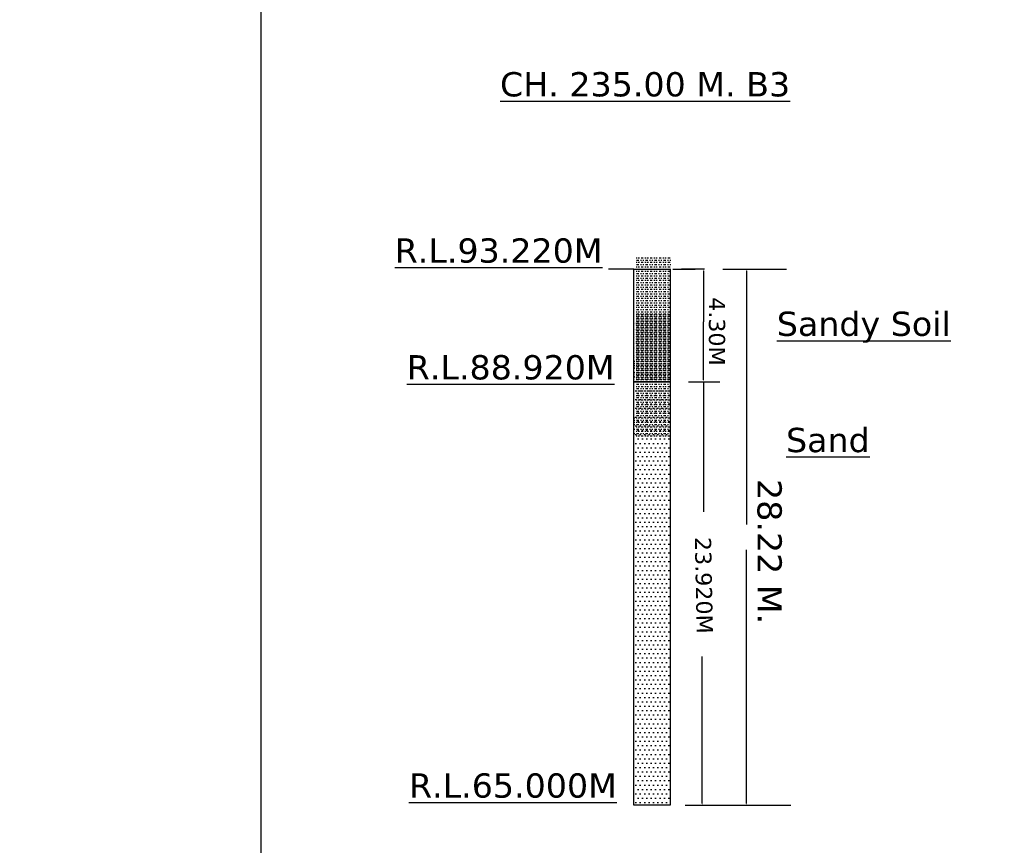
# Model space of a CAD drawing. Header units: metres. Extents: x 3149696 to 156839518, y -5539051 to 9997106.
# Tile 8 of 19: x 149571475 to 150119779, y 1158318 to 1617726. Entities that reach past the tile are written whole.
import ezdxf

# ---------------------------------------------------------------- set-up
doc = ezdxf.new("R2010")
doc.units = ezdxf.units.M
doc.header["$MEASUREMENT"] = 0
doc.layers.add('TEX', color=6, linetype='Continuous')
doc.styles.get("Standard").update_dxf_attribs({"font": 'verdana.ttf', "height": 3500})

msp = doc.modelspace()

# ---------------------------------------------------------------- hatches: boundary and pattern name
h = msp.add_hatch()
h.set_pattern_fill('MUDST', scale=5000, style=0)
h.set_pattern_definition([(0, (65832491.5, -712284.9), (2500, 1250), [1250, -1250, 0, -1250, 0, -1250])])
edge = h.paths.add_edge_path()
edge.add_line((149934381.6, 1486458.8), (149914131.6, 1486458.8))
edge.add_line((149914131.6, 1486458.8), (149914131.6, 1448519.4))
edge.add_line((149913511.6, 1416867.5), (149933761.6, 1416867.5))
edge.add_line((149933761.6, 1416867.5), (149934381.6, 1478451.4))
h = msp.add_hatch()
h.set_pattern_fill('MUDST', scale=5000, style=0)
h.set_pattern_definition([(0, (65832491.5, -743807.4), (2500, 1250), [1250, -1250, 0, -1250, 0, -1250])])
edge = h.paths.add_edge_path()
edge.add_line((149934381.6, 1454936.3), (149914131.6, 1454936.3))
edge.add_line((149914131.6, 1454936.3), (149914131.6, 1416996.9))
edge.add_line((149913511.6, 1385345), (149933761.6, 1385345))
edge.add_line((149933761.6, 1385345), (149934381.6, 1446928.9))
at = {"layer": 'TEX'}
h = msp.add_hatch(dxfattribs=at)
h.set_pattern_fill('DOTS', color=1, scale=39000, style=0)
h.set_pattern_definition([(0, (65831871.5, -711827), (1218.75, 2437.5), [0, -2437.5])])
edge = h.paths.add_edge_path()
edge.add_line((149933761.6, 1413493.5), (149913511.6, 1413493.5))
edge.add_line((149913511.6, 1413493.5), (149913511.6, 1180663.9))
edge.add_line((149913511.6, 1180663.9), (149933761.6, 1180663.9))
edge.add_line((149933761.6, 1180663.9), (149933761.6, 1413637.4))

# ---------------------------------------------------------------- linework, layer by layer
at = {"color": 7}
for p, q in [((149913511.6, 1478909.3), (149899336.6, 1478909.3)), ((149952807.6, 1478909.3), (149939950, 1478909.3))]:
    msp.add_line(p, q, dxfattribs=at)
at = {"layer": 'TEX', "color": 1}
for p, q in [((149913511.6, 1180663.9), (149913511.6, 1478909.3)), ((149933761.6, 1478909.3), (149933761.6, 1180663.9)), ((149935229.5, 1478909.3), (149947606.3, 1478909.3)), ((149962956.5, 1478909.3), (149998570.3, 1478909.3)), ((149913511.6, 1416127), (149913511.6, 1449635.5)), ((149933761.6, 1449635.5), (149933761.6, 1416127)), ((149913511.6, 1241535.4), (149913511.6, 1416127)), ((149913511.6, 1416127), (149933761.6, 1416127)), ((149933761.6, 1416127), (149913511.6, 1416127)), ((149933761.6, 1416127), (149933761.6, 1241535.4)), ((149943845.5, 1416253.5), (149961389, 1416253.5)), ((149933761.6, 1180663.9), (149913511.6, 1180663.9)), ((149942038, 1180663.9), (150000880.5, 1180663.9)), ((149962956.5, 1180663.9), (149998570.3, 1180663.9))]:
    msp.add_line(p, q, dxfattribs=at)
at = {"layer": 'TEX', "color": 7}
for p, q in [((149952325, 1477909.3), (149952325, 1449635.5)), ((149976216.5, 1477909.3), (149976216.5, 1336817.8)), ((149952325, 1417285.5), (149952325, 1449635.5)), ((149952325, 1416285.5), (149952325, 1343814.7)), ((149976216.5, 1181663.9), (149976216.5, 1322755.5)), ((149951569.4, 1181663.9), (149951569.4, 1263438.2))]:
    msp.add_line(p, q, dxfattribs=at)
at = {"layer": 'TEX', "color": 1, "linetype": 'Continuous'}
for p, q in [((149914111.3, 1448884), (149914111.3, 1448884)), ((149914177.8, 1449391.2), (149914177.8, 1449391.2)), ((149914194.8, 1447906.7), (149914194.8, 1447906.7)), ((149914281, 1448866.1), (149914281, 1448866.1)), ((149914533, 1448615.3), (149914533, 1448615.3)), ((149914715.3, 1447975.3), (149914715.3, 1447975.3)), ((149915276.3, 1447954), (149915276.3, 1447954)), ((149915460.6, 1447785.1), (149915460.6, 1447785.1)), ((149915528.3, 1448082.3), (149915528.3, 1448082.3)), ((149915589.5, 1448499.3), (149915589.5, 1448499.3)), ((149916051.1, 1447648.2), (149916051.1, 1447648.2)), ((149916878.7, 1449488.5), (149916878.7, 1449488.5)), ((149916886.6, 1448261.1), (149916886.6, 1448261.1)), ((149916941.7, 1447561.7), (149916941.7, 1447561.7)), ((149917225.4, 1448889.7), (149917225.4, 1448889.7)), ((149917407.1, 1448329.6), (149917407.1, 1448329.6)), ((149917647.1, 1448621), (149917647.1, 1448621)), ((149918147.6, 1448487), (149918147.6, 1448487)), ((149918220.1, 1448436.7), (149918220.1, 1448436.7)), ((149918282.4, 1448831.7), (149918282.4, 1448831.7)), ((149918466.8, 1448662.8), (149918466.8, 1448662.8)), ((149919165.2, 1447653.9), (149919165.2, 1447653.9)), ((149919336.8, 1447865.6), (149919336.8, 1447865.6)), ((149919496.3, 1449521.9), (149919496.3, 1449521.9)), ((149919559.3, 1447595.1), (149919559.3, 1447595.1)), ((149919578.4, 1448615.5), (149919578.4, 1448615.5)), ((149920098.9, 1448684), (149920098.9, 1448684)), ((149920339.5, 1448895.3), (149920339.5, 1448895.3)), ((149920761.2, 1448626.7), (149920761.2, 1448626.7)), ((149920848.5, 1448584.3), (149920848.5, 1448584.3)), ((149920911.9, 1448791), (149920911.9, 1448791)), ((149921472.9, 1449540.5), (149921472.9, 1449540.5)), ((149922054.4, 1449509.6), (149922054.4, 1449509.6)), ((149922117.4, 1447582.8), (149922117.4, 1447582.8)), ((149922270.1, 1448969.9), (149922270.1, 1448969.9)), ((149922279.3, 1447659.5), (149922279.3, 1447659.5)), ((149922342.9, 1448743.3), (149922342.9, 1448743.3)), ((149922790.6, 1449038.4), (149922790.6, 1449038.4)), ((149923338.2, 1447831.2), (149923338.2, 1447831.2)), ((149923453.7, 1448901), (149923453.7, 1448901)), ((149923466.1, 1448617.7), (149923466.1, 1448617.7)), ((149923522.5, 1447662.3), (149923522.5, 1447662.3)), ((149923603.6, 1449145.4), (149923603.6, 1449145.4)), ((149923875.4, 1448632.3), (149923875.4, 1448632.3)), ((149924755.3, 1449606.9), (149924755.3, 1449606.9)), ((149924818.3, 1447680.1), (149924818.3, 1447680.1)), ((149924961.9, 1449324.2), (149924961.9, 1449324.2)), ((149925349, 1449620.9), (149925349, 1449620.9)), ((149925393.5, 1447665.2), (149925393.5, 1447665.2)), ((149925482.4, 1449392.8), (149925482.4, 1449392.8)), ((149926024.2, 1448605.4), (149926024.2, 1448605.4)), ((149926295.4, 1449499.8), (149926295.4, 1449499.8)), ((149926344.3, 1448708.9), (149926344.3, 1448708.9)), ((149926528.6, 1448540), (149926528.6, 1448540)), ((149926567.8, 1448906.6), (149926567.8, 1448906.6)), ((149926989.5, 1448638), (149926989.5, 1448638)), ((149927398.6, 1447742.8), (149927398.6, 1447742.8)), ((149927435.9, 1447713.5), (149927435.9, 1447713.5)), ((149928507.6, 1447670.8), (149928507.6, 1447670.8)), ((149928725.1, 1448702.7), (149928725.1, 1448702.7)), ((149929350.5, 1449586.6), (149929350.5, 1449586.6)), ((149929534.8, 1449417.7), (149929534.8, 1449417.7)), ((149929682, 1448912.3), (149929682, 1448912.3)), ((149929931, 1449628.1), (149929931, 1449628.1)), ((149929994, 1447701.2), (149929994, 1447701.2)), ((149930103.7, 1448643.6), (149930103.7, 1448643.6)), ((149930404.8, 1448620.5), (149930404.8, 1448620.5)), ((149931267.5, 1447565.2), (149931267.5, 1447565.2)), ((149931342.7, 1448736.1), (149931342.7, 1448736.1)), ((149931400.1, 1447708.4), (149931400.1, 1447708.4)), ((149931584.4, 1447539.5), (149931584.4, 1447539.5)), ((149931621.8, 1447676.5), (149931621.8, 1447676.5)), ((149931788, 1447633.8), (149931788, 1447633.8)), ((149932600.9, 1447740.8), (149932600.9, 1447740.8)), ((149932694.9, 1447798.5), (149932694.9, 1447798.5)), ((149932796.1, 1448918), (149932796.1, 1448918)), ((149933217.8, 1448649.3), (149933217.8, 1448649.3)), ((149933410.9, 1449498.2), (149933410.9, 1449498.2)), ((149913547.6, 1442273.5), (149913547.6, 1442273.5)), ((149913744.5, 1445138.4), (149913744.5, 1445138.4)), ((149913758.5, 1445260.1), (149913758.5, 1445260.1)), ((149913867.5, 1442685.3), (149913867.5, 1442685.3)), ((149914240.8, 1447464.4), (149914240.8, 1447464.4)), ((149914303.8, 1445537.6), (149914303.8, 1445537.6)), ((149914319.8, 1445198.2), (149914319.8, 1445198.2)), ((149914366.8, 1443610.7), (149914366.8, 1443610.7)), ((149914504.1, 1445029.3), (149914504.1, 1445029.3)), ((149914552.2, 1442634.3), (149914552.2, 1442634.3)), ((149914680.5, 1442792.4), (149914680.5, 1442792.4)), ((149914918.9, 1446379.9), (149914918.9, 1446379.9)), ((149915116.8, 1445439), (149915116.8, 1445439)), ((149915340.6, 1446111.2), (149915340.6, 1446111.2)), ((149915374.1, 1444232.1), (149915374.1, 1444232.1)), ((149915637.3, 1445507.5), (149915637.3, 1445507.5)), ((149915652.5, 1446572.4), (149915652.5, 1446572.4)), ((149915715.5, 1444645.6), (149915715.5, 1444645.6)), ((149915726.5, 1443875.8), (149915726.5, 1443875.8)), ((149915778.5, 1442718.8), (149915778.5, 1442718.8)), ((149916038.8, 1442971.2), (149916038.8, 1442971.2)), ((149916148.2, 1443607.1), (149916148.2, 1443607.1)), ((149916330.6, 1446987.9), (149916330.6, 1446987.9)), ((149916369.5, 1443320.1), (149916369.5, 1443320.1)), ((149916450.3, 1445614.5), (149916450.3, 1445614.5)), ((149916553.8, 1443151.2), (149916553.8, 1443151.2)), ((149916559.3, 1443039.7), (149916559.3, 1443039.7)), ((149916858.7, 1445144.1), (149916858.7, 1445144.1)), ((149917004.7, 1445634.9), (149917004.7, 1445634.9)), ((149917067.7, 1443708), (149917067.7, 1443708)), ((149917325.9, 1446075.9), (149917325.9, 1446075.9)), ((149917372.3, 1443146.7), (149917372.3, 1443146.7)), ((149917423.8, 1442354), (149917423.8, 1442354)), ((149917510.3, 1445907), (149917510.3, 1445907)), ((149917666.3, 1442640), (149917666.3, 1442640)), ((149917808.6, 1445793.3), (149917808.6, 1445793.3)), ((149918033, 1446385.6), (149918033, 1446385.6)), ((149918210.6, 1446560.2), (149918210.6, 1446560.2)), ((149918273.6, 1444633.4), (149918273.6, 1444633.4)), ((149918329.1, 1445861.9), (149918329.1, 1445861.9)), ((149918336.6, 1442706.5), (149918336.6, 1442706.5)), ((149918380.3, 1445109.8), (149918380.3, 1445109.8)), ((149918454.7, 1446116.9), (149918454.7, 1446116.9)), ((149918730.6, 1443325.6), (149918730.6, 1443325.6)), ((149918840.7, 1443881.5), (149918840.7, 1443881.5)), ((149919142.1, 1445968.9), (149919142.1, 1445968.9)), ((149919251.1, 1443394.1), (149919251.1, 1443394.1)), ((149919262.4, 1443612.8), (149919262.4, 1443612.8)), ((149919375.6, 1444197.7), (149919375.6, 1444197.7)), ((149919559.9, 1444028.8), (149919559.9, 1444028.8)), ((149919622.3, 1445668.2), (149919622.3, 1445668.2)), ((149919685.3, 1443741.4), (149919685.3, 1443741.4)), ((149919972.8, 1445149.8), (149919972.8, 1445149.8)), ((149920064.1, 1443501.1), (149920064.1, 1443501.1)), ((149920332.1, 1446953.5), (149920332.1, 1446953.5)), ((149920429.9, 1443231.6), (149920429.9, 1443231.6)), ((149920500.4, 1446147.7), (149920500.4, 1446147.7)), ((149920516.4, 1446784.7), (149920516.4, 1446784.7)), ((149920780.5, 1442645.7), (149920780.5, 1442645.7)), ((149920911.5, 1446657.5), (149920911.5, 1446657.5)), ((149920974.5, 1444730.7), (149920974.5, 1444730.7)), ((149921020.9, 1446216.2), (149921020.9, 1446216.2)), ((149921037.5, 1442803.8), (149921037.5, 1442803.8)), ((149921147.2, 1446391.2), (149921147.2, 1446391.2)), ((149921386.4, 1445987.5), (149921386.4, 1445987.5)), ((149921422.4, 1443679.9), (149921422.4, 1443679.9)), ((149921425.2, 1442319.6), (149921425.2, 1442319.6)), ((149921568.9, 1446122.6), (149921568.9, 1446122.6)), ((149921609.5, 1442150.7), (149921609.5, 1442150.7)), ((149921833.9, 1446323.3), (149921833.9, 1446323.3)), ((149921942.9, 1443748.5), (149921942.9, 1443748.5)), ((149921954.8, 1443887.1), (149921954.8, 1443887.1)), ((149922180.4, 1445656), (149922180.4, 1445656)), ((149922243.4, 1443729.2), (149922243.4, 1443729.2)), ((149922376.5, 1443618.5), (149922376.5, 1443618.5)), ((149922381.7, 1445075.4), (149922381.7, 1445075.4)), ((149922566, 1444906.5), (149922566, 1444906.5)), ((149922755.8, 1443855.5), (149922755.8, 1443855.5)), ((149923087, 1445155.4), (149923087, 1445155.4)), ((149923192.1, 1446502.1), (149923192.1, 1446502.1)), ((149923436, 1444109.3), (149923436, 1444109.3)), ((149923529.1, 1446690.9), (149923529.1, 1446690.9)), ((149923592.1, 1444764), (149923592.1, 1444764)), ((149923655.1, 1442837.2), (149923655.1, 1442837.2)), ((149923712.6, 1446570.6), (149923712.6, 1446570.6)), ((149923894.6, 1442651.3), (149923894.6, 1442651.3)), ((149924114.1, 1444034.3), (149924114.1, 1444034.3)), ((149924261.3, 1446396.9), (149924261.3, 1446396.9)), ((149924392.5, 1446865.1), (149924392.5, 1446865.1)), ((149924431.3, 1443197.3), (149924431.3, 1443197.3)), ((149924525.6, 1446677.7), (149924525.6, 1446677.7)), ((149924615.7, 1443028.4), (149924615.7, 1443028.4)), ((149924634.6, 1444102.9), (149924634.6, 1444102.9)), ((149924683, 1446128.2), (149924683, 1446128.2)), ((149924881.3, 1445753.3), (149924881.3, 1445753.3)), ((149924944.3, 1443826.5), (149924944.3, 1443826.5)), ((149925068.9, 1443892.8), (149925068.9, 1443892.8)), ((149925387.8, 1445953.1), (149925387.8, 1445953.1)), ((149925447.6, 1444209.9), (149925447.6, 1444209.9)), ((149925485.6, 1442231.2), (149925485.6, 1442231.2)), ((149925490.6, 1443624.1), (149925490.6, 1443624.1)), ((149925572.2, 1445784.2), (149925572.2, 1445784.2)), ((149925883.9, 1446856.5), (149925883.9, 1446856.5)), ((149926087.2, 1446678.6), (149926087.2, 1446678.6)), ((149926150.2, 1444751.8), (149926150.2, 1444751.8)), ((149926201.1, 1445161.1), (149926201.1, 1445161.1)), ((149926213.2, 1442825), (149926213.2, 1442825)), ((149926404.4, 1446925), (149926404.4, 1446925)), ((149926442.1, 1444987), (149926442.1, 1444987)), ((149926805.9, 1444388.7), (149926805.9, 1444388.7)), ((149927008.7, 1442657), (149927008.7, 1442657)), ((149927217.4, 1447032), (149927217.4, 1447032)), ((149927326.4, 1444457.2), (149927326.4, 1444457.2)), ((149927375.5, 1446402.5), (149927375.5, 1446402.5)), ((149927437.5, 1444074.9), (149927437.5, 1444074.9)), ((149927498.9, 1445786.7), (149927498.9, 1445786.7)), ((149927561.9, 1443859.9), (149927561.9, 1443859.9)), ((149927621.8, 1443906), (149927621.8, 1443906)), ((149927797.2, 1446133.9), (149927797.2, 1446133.9)), ((149928139.4, 1444564.3), (149928139.4, 1444564.3)), ((149928183.1, 1443898.4), (149928183.1, 1443898.4)), ((149928394, 1446830.8), (149928394, 1446830.8)), ((149928491.8, 1443108.8), (149928491.8, 1443108.8)), ((149928575.7, 1447210.8), (149928575.7, 1447210.8)), ((149928578.3, 1446661.9), (149928578.3, 1446661.9)), ((149928604.8, 1443629.8), (149928604.8, 1443629.8)), ((149928788.1, 1446775.9), (149928788.1, 1446775.9)), ((149928851.1, 1444849.1), (149928851.1, 1444849.1)), ((149928914.1, 1442922.3), (149928914.1, 1442922.3)), ((149929061.4, 1442096.5), (149929061.4, 1442096.5)), ((149929096.2, 1447279.4), (149929096.2, 1447279.4)), ((149929315.3, 1445166.7), (149929315.3, 1445166.7)), ((149929448.3, 1445864.7), (149929448.3, 1445864.7)), ((149929487.1, 1442196.8), (149929487.1, 1442196.8)), ((149929497.7, 1444743.1), (149929497.7, 1444743.1)), ((149929909.2, 1447386.4), (149929909.2, 1447386.4)), ((149930018.2, 1444811.6), (149930018.2, 1444811.6)), ((149930057, 1445774.4), (149930057, 1445774.4)), ((149930120, 1443847.6), (149930120, 1443847.6)), ((149930122.9, 1442662.6), (149930122.9, 1442662.6)), ((149930419.7, 1442275.3), (149930419.7, 1442275.3)), ((149930443.6, 1444952.6), (149930443.6, 1444952.6)), ((149930489.6, 1446408.2), (149930489.6, 1446408.2)), ((149930627.9, 1444783.7), (149930627.9, 1444783.7)), ((149930831.2, 1444918.6), (149930831.2, 1444918.6)), ((149930911.3, 1446139.5), (149930911.3, 1446139.5)), ((149930940.2, 1442343.8), (149930940.2, 1442343.8)), ((149931297.2, 1443904.1), (149931297.2, 1443904.1)), ((149931405.7, 1446809.3), (149931405.7, 1446809.3)), ((149931468.7, 1444882.5), (149931468.7, 1444882.5)), ((149931497.9, 1443986.5), (149931497.9, 1443986.5)), ((149931531.7, 1442955.7), (149931531.7, 1442955.7)), ((149931718.9, 1443635.4), (149931718.9, 1443635.4)), ((149931753.2, 1442450.9), (149931753.2, 1442450.9)), ((149932189.4, 1445097.5), (149932189.4, 1445097.5)), ((149932429.4, 1445172.4), (149932429.4, 1445172.4)), ((149932454.4, 1446742.3), (149932454.4, 1446742.3)), ((149932493.2, 1443074.5), (149932493.2, 1443074.5)), ((149932677.5, 1442905.6), (149932677.5, 1442905.6)), ((149932710, 1445166), (149932710, 1445166)), ((149932757.9, 1445871.7), (149932757.9, 1445871.7)), ((149932820.9, 1443944.9), (149932820.9, 1443944.9)), ((149933111.4, 1442629.7), (149933111.4, 1442629.7)), ((149933237, 1442668.3), (149933237, 1442668.3)), ((149933449.7, 1445830.3), (149933449.7, 1445830.3)), ((149933522.9, 1445273), (149933522.9, 1445273)), ((149933547.5, 1442108.4), (149933547.5, 1442108.4)), ((149933603.7, 1446413.8), (149933603.7, 1446413.8)), ((149933632, 1442698.2), (149933632, 1442698.2)), ((149933634, 1445661.4), (149933634, 1445661.4)), ((149913832.7, 1437502.5), (149913832.7, 1437502.5)), ((149913841.7, 1441097.4), (149913841.7, 1441097.4)), ((149914227.6, 1438861.9), (149914227.6, 1438861.9)), ((149914269, 1440149), (149914269, 1440149)), ((149914417.6, 1441476.3), (149914417.6, 1441476.3)), ((149914429.8, 1441683.9), (149914429.8, 1441683.9)), ((149914456.5, 1437808.4), (149914456.5, 1437808.4)), ((149914492.8, 1439757.1), (149914492.8, 1439757.1)), ((149914555.8, 1437830.3), (149914555.8, 1437830.3)), ((149914640.8, 1437639.5), (149914640.8, 1437639.5)), ((149914649.3, 1438593.3), (149914649.3, 1438593.3)), ((149914789.5, 1440217.6), (149914789.5, 1440217.6)), ((149915191, 1437681.3), (149915191, 1437681.3)), ((149915359.8, 1440130.2), (149915359.8, 1440130.2)), ((149915413, 1440564.2), (149915413, 1440564.2)), ((149915510.8, 1436842.3), (149915510.8, 1436842.3)), ((149915597.3, 1440395.3), (149915597.3, 1440395.3)), ((149915602.5, 1440324.6), (149915602.5, 1440324.6)), ((149915711.5, 1437749.8), (149915711.5, 1437749.8)), ((149915841.5, 1440792), (149915841.5, 1440792)), ((149915904.5, 1438865.2), (149915904.5, 1438865.2)), ((149915967.5, 1436938.3), (149915967.5, 1436938.3)), ((149916167.4, 1437626.1), (149916167.4, 1437626.1)), ((149916467.3, 1439598.1), (149916467.3, 1439598.1)), ((149916524.5, 1437856.8), (149916524.5, 1437856.8)), ((149916534.1, 1441371.7), (149916534.1, 1441371.7)), ((149916955.8, 1441103), (149916955.8, 1441103)), ((149916960.8, 1440503.4), (149916960.8, 1440503.4)), ((149917130.7, 1441781.2), (149917130.7, 1441781.2)), ((149917193.7, 1439854.4), (149917193.7, 1439854.4)), ((149917256.7, 1437927.6), (149917256.7, 1437927.6)), ((149917341.8, 1438867.6), (149917341.8, 1438867.6)), ((149918419.1, 1441441.9), (149918419.1, 1441441.9)), ((149918603.4, 1441273), (149918603.4, 1441273)), ((149919648.3, 1441377.3), (149919648.3, 1441377.3)), ((149919748.3, 1441814.6), (149919748.3, 1441814.6)), ((149920070, 1441108.7), (149920070, 1441108.7)), ((149922306.4, 1441802.3), (149922306.4, 1441802.3)), ((149922344.4, 1441212.2), (149922344.4, 1441212.2)), ((149922479.5, 1441353.5), (149922479.5, 1441353.5)), ((149922762.4, 1441383), (149922762.4, 1441383)), ((149922864.9, 1441280.7), (149922864.9, 1441280.7)), ((149923184.1, 1441114.4), (149923184.1, 1441114.4)), ((149923677.8, 1441387.7), (149923677.8, 1441387.7)), ((149925007.3, 1441899.6), (149925007.3, 1441899.6)), ((149925036.1, 1441566.6), (149925036.1, 1441566.6)), ((149925556.6, 1441635.1), (149925556.6, 1441635.1)), ((149925876.6, 1441388.7), (149925876.6, 1441388.7)), ((149926298.3, 1441120), (149926298.3, 1441120)), ((149926369.6, 1441742.1), (149926369.6, 1441742.1)), ((149926481, 1441319.1), (149926481, 1441319.1)), ((149926665.3, 1441150.2), (149926665.3, 1441150.2)), ((149927624.9, 1441933), (149927624.9, 1441933)), ((149927727.9, 1441920.9), (149927727.9, 1441920.9)), ((149928248.4, 1441989.5), (149928248.4, 1441989.5)), ((149928990.7, 1441394.3), (149928990.7, 1441394.3)), ((149929412.4, 1441125.7), (149929412.4, 1441125.7)), ((149929671.4, 1442027.9), (149929671.4, 1442027.9)), ((149930183, 1441920.8), (149930183, 1441920.8)), ((149930541.4, 1441230.7), (149930541.4, 1441230.7)), ((149931536.7, 1440318.7), (149931536.7, 1440318.7)), ((149931594.6, 1441028.8), (149931594.6, 1441028.8)), ((149931634.5, 1436596.8), (149931634.5, 1436596.8)), ((149931657.6, 1439102), (149931657.6, 1439102)), ((149931720.6, 1437175.2), (149931720.6, 1437175.2)), ((149931721, 1440149.8), (149931721, 1440149.8)), ((149931738.1, 1437654.4), (149931738.1, 1437654.4)), ((149931862.2, 1439876.1), (149931862.2, 1439876.1)), ((149932104.9, 1441400), (149932104.9, 1441400)), ((149932263.7, 1437339.8), (149932263.7, 1437339.8)), ((149932526.6, 1441131.3), (149932526.6, 1441131.3)), ((149932591, 1439352.6), (149932591, 1439352.6)), ((149932675.2, 1439983.1), (149932675.2, 1439983.1)), ((149932784.2, 1437408.3), (149932784.2, 1437408.3)), ((149932883.8, 1442018.1), (149932883.8, 1442018.1)), ((149932912.5, 1438895.9), (149932912.5, 1438895.9)), ((149932946.8, 1440091.2), (149932946.8, 1440091.2)), ((149933009.8, 1438164.4), (149933009.8, 1438164.4)), ((149933334.2, 1438627.2), (149933334.2, 1438627.2)), ((149933586.4, 1438440.5), (149933586.4, 1438440.5)), ((149933597.2, 1437515.3), (149933597.2, 1437515.3)), ((149913536.4, 1431344), (149913536.4, 1431344)), ((149913538.9, 1431124.5), (149913538.9, 1431124.5)), ((149913597.8, 1431330.7), (149913597.8, 1431330.7)), ((149913684.3, 1434883.7), (149913684.3, 1434883.7)), ((149913860.9, 1435116.4), (149913860.9, 1435116.4)), ((149913941.8, 1434927.7), (149913941.8, 1434927.7)), ((149913958.1, 1431075.3), (149913958.1, 1431075.3)), ((149914343.2, 1432391.4), (149914343.2, 1432391.4)), ((149914554.3, 1434086.5), (149914554.3, 1434086.5)), ((149914618.8, 1435903.4), (149914618.8, 1435903.4)), ((149914668.5, 1432612.3), (149914668.5, 1432612.3)), ((149914681.8, 1433976.6), (149914681.8, 1433976.6)), ((149914744.8, 1432049.8), (149914744.8, 1432049.8)), ((149914754.7, 1435034.7), (149914754.7, 1435034.7)), ((149914863.8, 1432459.9), (149914863.8, 1432459.9)), ((149915035.3, 1436357.8), (149915035.3, 1436357.8)), ((149915457, 1436089.2), (149915457, 1436089.2)), ((149915549.6, 1433174.5), (149915549.6, 1433174.5)), ((149915676.7, 1432566.9), (149915676.7, 1432566.9)), ((149915733.9, 1433005.6), (149915733.9, 1433005.6)), ((149915842.9, 1433853.7), (149915842.9, 1433853.7)), ((149916030.5, 1435011.5), (149916030.5, 1435011.5)), ((149916093.5, 1433084.7), (149916093.5, 1433084.7)), ((149916113, 1435213.5), (149916113, 1435213.5)), ((149916156.5, 1431157.9), (149916156.5, 1431157.9)), ((149916264.6, 1433585.1), (149916264.6, 1433585.1)), ((149916506.1, 1435930.3), (149916506.1, 1435930.3)), ((149916603.9, 1432208.4), (149916603.9, 1432208.4)), ((149916633.5, 1435282), (149916633.5, 1435282)), ((149916650.5, 1431349.6), (149916650.5, 1431349.6)), ((149916690.4, 1435761.4), (149916690.4, 1435761.4)), ((149916975.1, 1435122), (149916975.1, 1435122)), ((149917035, 1432745.7), (149917035, 1432745.7)), ((149917072.2, 1431081), (149917072.2, 1431081)), ((149917319.7, 1436000.7), (149917319.7, 1436000.7)), ((149917382.7, 1434073.9), (149917382.7, 1434073.9)), ((149931413.6, 1433882), (149931413.6, 1433882)), ((149931415.9, 1432049.9), (149931415.9, 1432049.9)), ((149931673.4, 1432928.9), (149931673.4, 1432928.9)), ((149931783.6, 1435248.4), (149931783.6, 1435248.4)), ((149931827.4, 1434693.2), (149931827.4, 1434693.2)), ((149931835.3, 1433613.4), (149931835.3, 1433613.4)), ((149931846.6, 1433321.5), (149931846.6, 1433321.5)), ((149931857.7, 1432760), (149931857.7, 1432760)), ((149931909.6, 1431394.7), (149931909.6, 1431394.7)), ((149931936.4, 1432118.4), (149931936.4, 1432118.4)), ((149932221.2, 1431377.9), (149932221.2, 1431377.9)), ((149932545.8, 1435150.3), (149932545.8, 1435150.3)), ((149932629.9, 1435684.7), (149932629.9, 1435684.7)), ((149932642.9, 1431109.3), (149932642.9, 1431109.3)), ((149932727.7, 1431962.8), (149932727.7, 1431962.8)), ((149932749.4, 1432225.4), (149932749.4, 1432225.4)), ((149932814.2, 1435515.8), (149932814.2, 1435515.8)), ((149933072.8, 1436237.6), (149933072.8, 1436237.6)), ((149933135.8, 1434310.8), (149933135.8, 1434310.8)), ((149933185.7, 1434872), (149933185.7, 1434872)), ((149933198.8, 1432383.9), (149933198.8, 1432383.9)), ((149933353.4, 1432646.2), (149933353.4, 1432646.2)), ((149933684.2, 1434718.6), (149933684.2, 1434718.6)), ((149933706.2, 1434940.5), (149933706.2, 1434940.5)), ((149933720.1, 1436391.8), (149933720.1, 1436391.8)), ((149913601.9, 1429197.6), (149913601.9, 1429197.6)), ((149913636.6, 1427662.8), (149913636.6, 1427662.8)), ((149913664.9, 1427270.8), (149913664.9, 1427270.8)), ((149913820.9, 1427493.9), (149913820.9, 1427493.9)), ((149913907, 1429744.8), (149913907, 1429744.8)), ((149914016, 1427170), (149914016, 1427170)), ((149914344, 1428839.9), (149914344, 1428839.9)), ((149914593.1, 1430418.7), (149914593.1, 1430418.7)), ((149914690.9, 1426696.7), (149914690.9, 1426696.7)), ((149914765.7, 1428571.2), (149914765.7, 1428571.2)), ((149914777.4, 1430249.8), (149914777.4, 1430249.8)), ((149914807.8, 1430123), (149914807.8, 1430123)), ((149914829, 1427277), (149914829, 1427277)), ((149914870.8, 1428196.1), (149914870.8, 1428196.1)), ((149914933.8, 1426269.3), (149914933.8, 1426269.3)), ((149915151.6, 1426335.8), (149915151.6, 1426335.8)), ((149915265.2, 1429923.6), (149915265.2, 1429923.6)), ((149915476.2, 1430108.2), (149915476.2, 1430108.2)), ((149915573.3, 1426067.1), (149915573.3, 1426067.1)), ((149915647.4, 1429452.6), (149915647.4, 1429452.6)), ((149915686.2, 1425784.7), (149915686.2, 1425784.7)), ((149915785.8, 1429992.1), (149915785.8, 1429992.1)), ((149915870.6, 1425615.8), (149915870.6, 1425615.8)), ((149916187.2, 1427455.8), (149916187.2, 1427455.8)), ((149916219.5, 1429231), (149916219.5, 1429231)), ((149916282.5, 1427304.2), (149916282.5, 1427304.2)), ((149916283.8, 1427604.1), (149916283.8, 1427604.1)), ((149916598.7, 1430099.2), (149916598.7, 1430099.2)), ((149916642.7, 1428540.5), (149916642.7, 1428540.5)), ((149916707.7, 1427524.4), (149916707.7, 1427524.4)), ((149916827.1, 1428371.6), (149916827.1, 1428371.6)), ((149931771.2, 1429207), (149931771.2, 1429207)), ((149931854.5, 1427632.4), (149931854.5, 1427632.4)), ((149931901.6, 1426935.5), (149931901.6, 1426935.5)), ((149931972.6, 1429467.9), (149931972.6, 1429467.9)), ((149932035.6, 1427541.1), (149932035.6, 1427541.1)), ((149932098.6, 1425614.2), (149932098.6, 1425614.2)), ((149932337.9, 1429582.1), (149932337.9, 1429582.1)), ((149932766.5, 1428294.9), (149932766.5, 1428294.9)), ((149932858.4, 1429650.6), (149932858.4, 1429650.6)), ((149932950.8, 1428126), (149932950.8, 1428126)), ((149933028.9, 1428873.8), (149933028.9, 1428873.8)), ((149933259.9, 1427114.3), (149933259.9, 1427114.3)), ((149933261.8, 1430457.1), (149933261.8, 1430457.1)), ((149933324.8, 1428530.3), (149933324.8, 1428530.3)), ((149933387.8, 1426603.5), (149933387.8, 1426603.5)), ((149933450.6, 1428605.2), (149933450.6, 1428605.2)), ((149933671.4, 1429757.7), (149933671.4, 1429757.7)), ((149933723, 1431050.7), (149933723, 1431050.7)), ((149913652.7, 1421321.9), (149913652.7, 1421321.9)), ((149913727.9, 1425344), (149913727.9, 1425344)), ((149913734.4, 1423940.9), (149913734.4, 1423940.9)), ((149913773.2, 1420273.1), (149913773.2, 1420273.1)), ((149913790.8, 1423417.2), (149913790.8, 1423417.2)), ((149913853.8, 1421490.3), (149913853.8, 1421490.3)), ((149913977.3, 1425094.3), (149913977.3, 1425094.3)), ((149913981.2, 1421987.1), (149913981.2, 1421987.1)), ((149914074.4, 1421053.2), (149914074.4, 1421053.2)), ((149914417.5, 1424633.7), (149914417.5, 1424633.7)), ((149914729.7, 1423028.9), (149914729.7, 1423028.9)), ((149914784.9, 1422590.2), (149914784.9, 1422590.2)), ((149914914.1, 1422860), (149914914.1, 1422860)), ((149914938, 1424702.2), (149914938, 1424702.2)), ((149914996.7, 1424342.5), (149914996.7, 1424342.5)), ((149915059.7, 1422415.7), (149915059.7, 1422415.7)), ((149915122.7, 1420488.8), (149915122.7, 1420488.8)), ((149915339.5, 1422165.9), (149915339.5, 1422165.9)), ((149915751, 1424809.2), (149915751, 1424809.2)), ((149915784, 1422062.8), (149915784, 1422062.8)), ((149915860, 1422234.4), (149915860, 1422234.4)), ((149915959.3, 1423831.7), (149915959.3, 1423831.7)), ((149916345.4, 1425377.4), (149916345.4, 1425377.4)), ((149916381, 1423563), (149916381, 1423563)), ((149916408.4, 1423450.6), (149916408.4, 1423450.6)), ((149916471.4, 1421523.7), (149916471.4, 1421523.7)), ((149916673, 1422341.5), (149916673, 1422341.5)), ((149916740.5, 1424818.6), (149916740.5, 1424818.6)), ((149916766.9, 1421327.6), (149916766.9, 1421327.6)), ((149916779.4, 1421150.7), (149916779.4, 1421150.7)), ((149916963.7, 1420981.8), (149916963.7, 1420981.8)), ((149917091.4, 1425100), (149917091.4, 1425100)), ((149917109.2, 1424988.1), (149917109.2, 1424988.1)), ((149917188.6, 1421058.9), (149917188.6, 1421058.9)), ((149917760.6, 1422513), (149917760.6, 1422513)), ((149917823.6, 1420586.2), (149917823.6, 1420586.2)), ((149917833.7, 1420184.6), (149917833.7, 1420184.6)), ((149917899.1, 1422595.9), (149917899.1, 1422595.9)), ((149918031.2, 1422520.3), (149918031.2, 1422520.3)), ((149918551.7, 1422588.8), (149918551.7, 1422588.8)), ((149918790.2, 1422940.5), (149918790.2, 1422940.5)), ((149919029.5, 1421511.5), (149919029.5, 1421511.5)), ((149919364.7, 1422695.8), (149919364.7, 1422695.8)), ((149919473.7, 1420121.1), (149919473.7, 1420121.1)), ((149919785.5, 1422028.4), (149919785.5, 1422028.4)), ((149919881, 1421333.2), (149919881, 1421333.2)), ((149919969.8, 1421859.5), (149919969.8, 1421859.5)), ((149920286.7, 1420228.1), (149920286.7, 1420228.1)), ((149920302.7, 1421064.6), (149920302.7, 1421064.6)), ((149920378.2, 1422546.4), (149920378.2, 1422546.4)), ((149920441.2, 1420619.5), (149920441.2, 1420619.5)), ((149920723, 1422874.7), (149920723, 1422874.7)), ((149920839.8, 1421062.3), (149920839.8, 1421062.3)), ((149921013.2, 1422601.5), (149921013.2, 1422601.5)), ((149921243.5, 1422943.2), (149921243.5, 1422943.2)), ((149921645, 1420406.9), (149921645, 1420406.9)), ((149921730.4, 1421608.8), (149921730.4, 1421608.8)), ((149921835.1, 1420150.3), (149921835.1, 1420150.3)), ((149922056.5, 1423050.2), (149922056.5, 1423050.2)), ((149922165.5, 1420475.4), (149922165.5, 1420475.4)), ((149922791.6, 1422906.1), (149922791.6, 1422906.1)), ((149922936.3, 1422534.1), (149922936.3, 1422534.1)), ((149922975.9, 1422737.2), (149922975.9, 1422737.2)), ((149922978.5, 1420582.5), (149922978.5, 1420582.5)), ((149922995.2, 1421338.9), (149922995.2, 1421338.9)), ((149922999.3, 1420607.3), (149922999.3, 1420607.3)), ((149923414.8, 1423229), (149923414.8, 1423229)), ((149923416.9, 1421070.2), (149923416.9, 1421070.2)), ((149923845.9, 1421940), (149923845.9, 1421940)), ((149923935.3, 1423297.6), (149923935.3, 1423297.6)), ((149924127.3, 1422607.2), (149924127.3, 1422607.2)), ((149924336.8, 1420761.3), (149924336.8, 1420761.3)), ((149924348, 1421642.2), (149924348, 1421642.2)), ((149924841.3, 1421027.9), (149924841.3, 1421027.9)), ((149924857.3, 1420829.8), (149924857.3, 1420829.8)), ((149925025.6, 1420859.1), (149925025.6, 1420859.1)), ((149925637.2, 1422631.4), (149925637.2, 1422631.4)), ((149925670.3, 1420936.8), (149925670.3, 1420936.8)), ((149925700.2, 1420704.6), (149925700.2, 1420704.6)), ((149926109.3, 1421344.5), (149926109.3, 1421344.5)), ((149926531, 1421075.9), (149926531, 1421075.9)), ((149926852.1, 1422817.7), (149926852.1, 1422817.7)), ((149926906.1, 1421629.9), (149926906.1, 1421629.9)), ((149927028.5, 1421115.7), (149927028.5, 1421115.7)), ((149927241.5, 1422612.8), (149927241.5, 1422612.8)), ((149927549.1, 1421184.2), (149927549.1, 1421184.2)), ((149927847.4, 1421905.6), (149927847.4, 1421905.6)), ((149928031.7, 1421736.7), (149928031.7, 1421736.7)), ((149928049.1, 1420108.7), (149928049.1, 1420108.7)), ((149928254.8, 1422664.8), (149928254.8, 1422664.8)), ((149928317.8, 1420738), (149928317.8, 1420738)), ((149928362, 1421291.2), (149928362, 1421291.2)), ((149928901.7, 1420939.5), (149928901.7, 1420939.5)), ((149929223.5, 1421350.2), (149929223.5, 1421350.2)), ((149929607, 1421727.2), (149929607, 1421727.2)), ((149929645.2, 1421081.5), (149929645.2, 1421081.5)), ((149929720.3, 1421470), (149929720.3, 1421470)), ((149930240.8, 1421538.6), (149930240.8, 1421538.6)), ((149930355.6, 1422618.5), (149930355.6, 1422618.5)), ((149930812.9, 1422652.5), (149930812.9, 1422652.5)), ((149930853.5, 1422783.3), (149930853.5, 1422783.3)), ((149930875.9, 1420725.7), (149930875.9, 1420725.7)), ((149931037.8, 1422614.4), (149931037.8, 1422614.4)), ((149931053.8, 1421645.6), (149931053.8, 1421645.6)), ((149931163.3, 1420114.4), (149931163.3, 1420114.4)), ((149931490.1, 1424292.2), (149931490.1, 1424292.2)), ((149931530, 1423860), (149931530, 1423860)), ((149931810, 1425539.1), (149931810, 1425539.1)), ((149931907.8, 1421817.2), (149931907.8, 1421817.2)), ((149931951.7, 1423591.3), (149931951.7, 1423591.3)), ((149931994.3, 1425370.2), (149931994.3, 1425370.2)), ((149932010.6, 1424360.7), (149932010.6, 1424360.7)), ((149932161.6, 1423687.4), (149932161.6, 1423687.4)), ((149932224.6, 1421760.6), (149932224.6, 1421760.6)), ((149932337.6, 1421355.8), (149932337.6, 1421355.8)), ((149932412.1, 1421824.4), (149932412.1, 1421824.4)), ((149932662.1, 1425128.3), (149932662.1, 1425128.3)), ((149932759.3, 1421087.2), (149932759.3, 1421087.2)), ((149932823.6, 1424467.7), (149932823.6, 1424467.7)), ((149932864.3, 1424573), (149932864.3, 1424573)), ((149932903.1, 1420905.2), (149932903.1, 1420905.2)), ((149932932.6, 1421892.9), (149932932.6, 1421892.9)), ((149933087.5, 1420736.3), (149933087.5, 1420736.3)), ((149933450.8, 1424676.7), (149933450.8, 1424676.7)), ((149933469.8, 1422624.2), (149933469.8, 1422624.2)), ((149933513.8, 1422749.8), (149933513.8, 1422749.8)), ((149933576.8, 1420823), (149933576.8, 1420823)), ((149933745.6, 1422000), (149933745.6, 1422000)), ((149913569.7, 1419343.8), (149913569.7, 1419343.8)), ((149913871.1, 1416551.2), (149913871.1, 1416551.2)), ((149913916.8, 1419563.5), (149913916.8, 1419563.5)), ((149913957.6, 1420104.2), (149913957.6, 1420104.2)), ((149913979.8, 1417636.7), (149913979.8, 1417636.7)), ((149914090.2, 1419412.3), (149914090.2, 1419412.3)), ((149914460.4, 1418817.8), (149914460.4, 1418817.8)), ((149914491.7, 1416876), (149914491.7, 1416876)), ((149914827.6, 1419307), (149914827.6, 1419307)), ((149914882.1, 1418549.1), (149914882.1, 1418549.1)), ((149914903.2, 1419519.3), (149914903.2, 1419519.3)), ((149915012.2, 1416944.5), (149915012.2, 1416944.5)), ((149915185.7, 1418562), (149915185.7, 1418562)), ((149915248.7, 1416635.2), (149915248.7, 1416635.2)), ((149915268, 1416313.7), (149915268, 1416313.7)), ((149915592.5, 1420086.1), (149915592.5, 1420086.1)), ((149915822.9, 1418394.9), (149915822.9, 1418394.9)), ((149915825.2, 1417051.6), (149915825.2, 1417051.6)), ((149916007.2, 1418226), (149916007.2, 1418226)), ((149916261.5, 1419698.1), (149916261.5, 1419698.1)), ((149916400.2, 1417582), (149916400.2, 1417582)), ((149916534.4, 1419596.9), (149916534.4, 1419596.9)), ((149916597.4, 1417670.1), (149916597.4, 1417670.1)), ((149916782, 1419766.7), (149916782, 1419766.7)), ((149916877.2, 1417428.8), (149916877.2, 1417428.8)), ((149917183.5, 1417230.4), (149917183.5, 1417230.4)), ((149917574.5, 1418823.5), (149917574.5, 1418823.5)), ((149917594.9, 1419873.7), (149917594.9, 1419873.7)), ((149917704, 1417298.9), (149917704, 1417298.9)), ((149917872.5, 1416516.8), (149917872.5, 1416516.8)), ((149917886.6, 1418659.3), (149917886.6, 1418659.3)), ((149917949.6, 1416732.5), (149917949.6, 1416732.5)), ((149917996.2, 1418554.8), (149917996.2, 1418554.8)), ((149918056.8, 1416347.9), (149918056.8, 1416347.9)), ((149918382.1, 1416319.3), (149918382.1, 1416319.3)), ((149918516.9, 1417405.9), (149918516.9, 1417405.9)), ((149918706.7, 1420091.8), (149918706.7, 1420091.8)), ((149918829, 1419272.6), (149918829, 1419272.6)), ((149918953.2, 1420052.5), (149918953.2, 1420052.5)), ((149919013.3, 1419103.7), (149919013.3, 1419103.7)), ((149919092.5, 1419584.6), (149919092.5, 1419584.6)), ((149919155.5, 1417657.8), (149919155.5, 1417657.8)), ((149919514.3, 1417587.7), (149919514.3, 1417587.7)), ((149919875.2, 1417584.8), (149919875.2, 1417584.8)), ((149919883.3, 1418306.5), (149919883.3, 1418306.5)), ((149920395.7, 1417653.3), (149920395.7, 1417653.3)), ((149920504.2, 1418692.7), (149920504.2, 1418692.7)), ((149920567.2, 1416765.9), (149920567.2, 1416765.9)), ((149920688.7, 1418829.1), (149920688.7, 1418829.1)), ((149920878.6, 1417394.5), (149920878.6, 1417394.5)), ((149921063, 1417225.6), (149921063, 1417225.6)), ((149921110.4, 1418560.5), (149921110.4, 1418560.5)), ((149921208.7, 1417760.3), (149921208.7, 1417760.3)), ((149921496.3, 1416325), (149921496.3, 1416325)), ((149921793.4, 1419682), (149921793.4, 1419682)), ((149921820.8, 1420097.4), (149921820.8, 1420097.4)), ((149921856.4, 1417755.1), (149921856.4, 1417755.1)), ((149921932.9, 1416428.4), (149921932.9, 1416428.4)), ((149922019.4, 1419981.4), (149922019.4, 1419981.4)), ((149922567, 1417939.1), (149922567, 1417939.1)), ((149922628.5, 1417593.3), (149922628.5, 1417593.3)), ((149922889.4, 1419184.2), (149922889.4, 1419184.2)), ((149923062.3, 1418680.4), (149923062.3, 1418680.4)), ((149923087.5, 1418007.7), (149923087.5, 1418007.7)), ((149923125.3, 1416753.6), (149923125.3, 1416753.6)), ((149923802.8, 1418834.8), (149923802.8, 1418834.8)), ((149923884.8, 1418272.1), (149923884.8, 1418272.1)), ((149923900.5, 1418114.7), (149923900.5, 1418114.7)), ((149924069.1, 1418103.2), (149924069.1, 1418103.2)), ((149924224.5, 1418566.1), (149924224.5, 1418566.1)), ((149924411, 1419715.3), (149924411, 1419715.3)), ((149924474, 1417788.5), (149924474, 1417788.5)), ((149924610.4, 1416330.7), (149924610.4, 1416330.7)), ((149924935, 1420103.1), (149924935, 1420103.1)), ((149924939.1, 1417306), (149924939.1, 1417306)), ((149925258.8, 1418293.5), (149925258.8, 1418293.5)), ((149925742.6, 1417599), (149925742.6, 1417599)), ((149925763.2, 1418777.8), (149925763.2, 1418777.8)), ((149925779.3, 1418362), (149925779.3, 1418362)), ((149925826.2, 1416850.9), (149925826.2, 1416850.9)), ((149925895.6, 1420061.9), (149925895.6, 1420061.9)), ((149925934.4, 1416394), (149925934.4, 1416394)), ((149926118.7, 1416225.1), (149926118.7, 1416225.1)), ((149926592.3, 1418469.1), (149926592.3, 1418469.1)), ((149926890.9, 1419149.8), (149926890.9, 1419149.8)), ((149926916.9, 1418840.4), (149926916.9, 1418840.4)), ((149926969.1, 1419703.1), (149926969.1, 1419703.1)), ((149927032.1, 1417776.2), (149927032.1, 1417776.2)), ((149927075.2, 1418980.9), (149927075.2, 1418980.9)), ((149927338.6, 1418571.8), (149927338.6, 1418571.8)), ((149927724.6, 1416336.3), (149927724.6, 1416336.3)), ((149927945.2, 1418183.7), (149927945.2, 1418183.7)), ((149927950.5, 1418647.9), (149927950.5, 1418647.9)), ((149928380.8, 1418811.1), (149928380.8, 1418811.1)), ((149928443.8, 1416884.3), (149928443.8, 1416884.3)), ((149928471.1, 1418716.4), (149928471.1, 1418716.4)), ((149928856.7, 1417604.6), (149928856.7, 1417604.6)), ((149928872.5, 1416180.1), (149928872.5, 1416180.1)), ((149928940.5, 1417271.7), (149928940.5, 1417271.7)), ((149929124.8, 1417102.8), (149929124.8, 1417102.8)), ((149929284, 1418823.5), (149929284, 1418823.5)), ((149929393, 1416248.7), (149929393, 1416248.7)), ((149929670, 1419800.4), (149929670, 1419800.4)), ((149929733, 1417873.6), (149929733, 1417873.6)), ((149929897, 1420027.5), (149929897, 1420027.5)), ((149929994.8, 1416305.6), (149929994.8, 1416305.6)), ((149930031.1, 1418846.1), (149930031.1, 1418846.1)), ((149930081.3, 1419858.6), (149930081.3, 1419858.6)), ((149930206, 1416355.7), (149930206, 1416355.7)), ((149930452.8, 1418577.4), (149930452.8, 1418577.4)), ((149930642.3, 1419002.3), (149930642.3, 1419002.3)), ((149930838.7, 1416342), (149930838.7, 1416342)), ((149930938.9, 1418798.9), (149930938.9, 1418798.9)), ((149930951.3, 1419061.4), (149930951.3, 1419061.4)), ((149931001.9, 1416872), (149931001.9, 1416872)), ((149931162.8, 1419070.8), (149931162.8, 1419070.8)), ((149931564.3, 1416534.5), (149931564.3, 1416534.5)), ((149931946.6, 1418149.3), (149931946.6, 1418149.3)), ((149931970.9, 1417610.3), (149931970.9, 1417610.3)), ((149931975.8, 1419177.8), (149931975.8, 1419177.8)), ((149932084.8, 1416603), (149932084.8, 1416603)), ((149932131, 1417980.4), (149932131, 1417980.4)), ((149932287.6, 1419833.8), (149932287.6, 1419833.8)), ((149932350.6, 1417906.9), (149932350.6, 1417906.9)), ((149932897.8, 1416710.1), (149932897.8, 1416710.1)), ((149933001, 1417183.2), (149933001, 1417183.2)), ((149933145.2, 1418851.7), (149933145.2, 1418851.7)), ((149933334.1, 1419356.7), (149933334.1, 1419356.7)), ((149933566.9, 1418583.1), (149933566.9, 1418583.1)), ((149933639.8, 1418896.2), (149933639.8, 1418896.2)), ((149933702.8, 1416969.4), (149933702.8, 1416969.4))]:
    msp.add_line(p, q, dxfattribs=at)
at = {"layer": 'TEX', "color": 1}
for points in [[(149705964, 2678331.8), (150578101.5, 2684773), (150578157.2, 310199.6), (149706019.8, 303758.4)], [(149933761.6, 1416127), (149913511.6, 1416127), (149913511.6, 1478909.3), (149933761.6, 1478909.3)]]:
    msp.add_lwpolyline(points, close=True, dxfattribs=at)
at = {"layer": 'TEX', "color": 3}
msp.add_circle((149071440, 2229027.5), 7768078.3, dxfattribs=at)
at = {"layer": 'TEX', "color": 7}
for points in [[(149952158.3, 1477909.3), (149952491.7, 1477909.3), (149952325, 1478909.3)], [(149976056.1, 1477909.3), (149976389.4, 1477909.3), (149976222.7, 1478909.3)], [(149952158.3, 1417285.5), (149952491.7, 1417285.5), (149952325, 1416285.5)], [(149952158.3, 1415285.5), (149952491.7, 1415285.5), (149952325, 1416285.5)], [(149951402.7, 1181663.9), (149951736, 1181663.9), (149951569.4, 1180663.9)], [(149976014.3, 1181663.9), (149976347.7, 1181663.9), (149976181, 1180663.9)]]:
    msp.add_solid(points, dxfattribs=at)

# ---------------------------------------------------------------- texts
at = {"color": 7, "char_height": 13500, "width": 392593.644, "attachment_point": 3}
for s, insert in [('{\\LCH. 235.00 M. B3}', (150000509.8, 1588551.1)), ('{\\LR.L.93.220M}', (149896028.6, 1496040.4)), ('{\\L  Sandy Soil}', (150089916.6, 1455288.1)), ('{\\LR.L.88.920M}', (149902753.6, 1431064.7)), ('{\\L   Sand }', (150044816.6, 1390606.6)), ('{\\LR.L.65.000M}', (149903987.5, 1198344.7))]:
    msp.add_mtext(s, dxfattribs=dict(at, insert=insert))
at = {"layer": 'TEX', "attachment_point": 5}
for s, insert, char_height, rotation in [('\\A1;4.30M', (149959722.8, 1444280.5), 9000, 270), ('\\A1;{\\H3.85714x;28.22 M.}', (149988970.2, 1321744.2), 3500, 270), ('\\A1;23.920M', (149952403.7, 1302978.2), 9000, 271.113997)]:
    msp.add_mtext(s, dxfattribs=dict(at, insert=insert, char_height=char_height, rotation=rotation))

doc.saveas('drawing.dxf')
